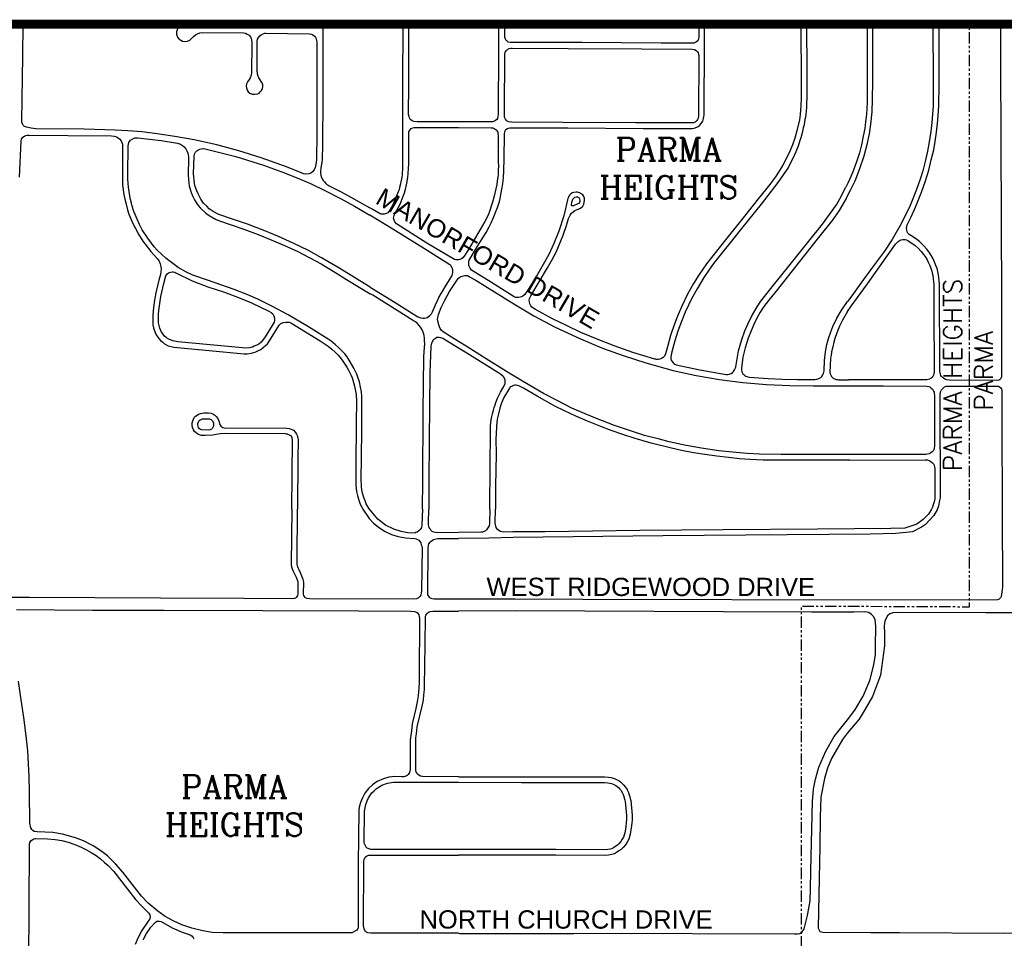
# Model space of a CAD drawing. Header units: feet. Extents: x 2021059 to 2089059, y 513864 to 581864.
# Tile 12 of 16: x 2034640 to 2038956, y 537282 to 541307. Entities that reach past the tile are written whole.
import ezdxf
from ezdxf.enums import TextEntityAlignment as Align

# ---------------------------------------------------------------- set-up
doc = ezdxf.new("R2010")
doc.units = ezdxf.units.FT
doc.header["$LTSCALE"] = 100
doc.header["$MEASUREMENT"] = 0
doc.linetypes.add('PHANTOM', pattern=[2.5, 1.25, -0.25, 0.25, -0.25, 0.25, -0.25])
for name, color, linetype in [('CITY-NAME', 2, 'Continuous'), ('DIM', 3, 'Continuous'), ('DIVISIONS', 2, 'PHANTOM'), ('ROAD', 4, 'Continuous'), ('ROADNAME', 5, 'Continuous')]:
    doc.layers.add(name, color=color, linetype=linetype)
doc.styles.add('COMPLEX', font='COMPLEX', dxfattribs={"height": 40})
doc.styles.add('Romans', font='romans.shx')
doc.styles.get("Standard").update_dxf_attribs({"font": 'arial.ttf'})

msp = doc.modelspace()

# ---------------------------------------------------------------- linework, layer by layer
at = {"layer": 'DIM', "const_width": 40}
msp.add_lwpolyline([(2041774.8, 541286.7), (2041774.8, 531113.9), (2029774.8, 531113.9), (2029774.8, 541286.7)], close=True, dxfattribs=at)
at = {"layer": 'DIVISIONS', "ltscale": 0.4, "flags": 128}
msp.add_lwpolyline([(2029774.8, 533760.1), (2031577.4, 533754.4), (2036563.5, 533738.5), (2038067.2, 533733.8), (2038067.2, 535173), (2038067.2, 538737.6), (2038803.1, 538734.5), (2038803.2, 539161.9), (2038803.9, 541286.7)], dxfattribs=at)
at = {"layer": 'ROAD'}
for p, q in [((2036563.5, 537989.8), (2036839.2, 537989.5)), ((2036839.2, 537989.5), (2037204.5, 537988.7)), ((2037204.5, 537988.7), (2037220.8, 537988)), ((2036212, 537943), (2036227.8, 537952)), ((2036227.8, 537952), (2036252.6, 537961.4)), ((2036252.6, 537961.4), (2036270, 537964.4)), ((2036270, 537964.4), (2036278.6, 537965.7)), ((2036278.6, 537965.7), (2036294.5, 537965.5)), ((2036294.5, 537965.5), (2036563.5, 537965.1)), ((2036563.5, 537965.1), (2036840, 537964.7)), ((2036840, 537964.7), (2037204, 537963.9)), ((2037204, 537963.9), (2037218.3, 537963.3)), ((2037218.3, 537963.3), (2037227.7, 537961.8)), ((2037220.8, 537988), (2037233, 537986.1)), ((2037227.7, 537961.8), (2037234, 537960.1)), ((2037233, 537986.1), (2037241.2, 537983.8)), ((2037234, 537960.1), (2037241.7, 537957.6)), ((2037241.2, 537983.8), (2037250.9, 537980.6)), ((2037241.7, 537957.6), (2037248, 537954.6)), ((2037248, 537954.6), (2037253.5, 537951.3)), ((2037250.9, 537980.6), (2037259.6, 537976.5)), ((2037253.5, 537951.3), (2037259.3, 537946.9)), ((2037259.3, 537946.9), (2037264.5, 537942.6)), ((2037259.6, 537976.5), (2037267.3, 537971.9)), ((2037267.3, 537971.9), (2037274.8, 537966.3)), ((2037274.8, 537966.3), (2037281.7, 537960.5)), ((2037281.7, 537960.5), (2037288.4, 537953.2)), ((2037288.4, 537953.2), (2037294.2, 537945.7)), ((2037294.2, 537945.7), (2037299.1, 537939.5)), ((2036169.2, 537897), (2036175, 537906.3)), ((2036175, 537906.3), (2036184.3, 537918.5)), ((2036184.3, 537918.5), (2036193.8, 537928)), ((2036193.8, 537928), (2036203, 537936.1)), ((2036203, 537936.1), (2036212, 537943)), ((2037264.5, 537942.6), (2037269.4, 537937.2)), ((2037269.4, 537937.2), (2037274.6, 537930.4)), ((2037274.6, 537930.4), (2037278.6, 537925.4)), ((2037278.6, 537925.4), (2037281.2, 537920.9)), ((2037281.2, 537920.9), (2037285.5, 537911.1)), ((2037285.5, 537911.1), (2037288.1, 537903.3)), ((2037288.1, 537903.3), (2037290.3, 537895.1)), ((2037299.1, 537939.5), (2037302.8, 537933.2)), ((2037302.8, 537933.2), (2037303.4, 537932.3)), ((2037303.4, 537932.3), (2037308.7, 537920)), ((2037308.7, 537920), (2037311.9, 537910.4)), ((2037311.9, 537910.4), (2037314.2, 537901.5)), ((2036151.3, 537838.3), (2036156.7, 537867.6)), ((2036156.7, 537867.6), (2036163.2, 537884.2)), ((2036163.2, 537884.2), (2036169.2, 537897)), ((2037290.3, 537895.1), (2037292.4, 537887.2)), ((2037292.4, 537887.2), (2037294.1, 537881)), ((2037294.1, 537881), (2037300.5, 537819.2)), ((2037314.2, 537901.5), (2037316.3, 537893.7)), ((2037316.3, 537893.7), (2037318.6, 537885.5)), ((2037318.6, 537885.5), (2037325.2, 537820.5)), ((2036150.6, 537701.5), (2036151.3, 537838.3)), ((2037300.5, 537819.2), (2037300.5, 537802.2)), ((2037325.2, 537820.5), (2037325.3, 537800.8)), ((2037299, 537788.8), (2037296.7, 537768.8)), ((2037300.5, 537802.2), (2037299, 537788.8)), ((2037323.6, 537785.9), (2037321.2, 537765.1)), ((2037325.3, 537800.8), (2037323.6, 537785.9)), ((2037292.1, 537743.2), (2037286.7, 537725.3)), ((2037296.7, 537768.8), (2037292.1, 537743.2)), ((2037316.3, 537737.4), (2037309.8, 537716.2)), ((2037321.2, 537765.1), (2037316.3, 537737.4)), ((2034681.2, 537412.1), (2034683.2, 537693.4)), ((2034683.2, 537693.4), (2034684.3, 537701.1)), ((2034684.3, 537701.1), (2034688.6, 537708.6)), ((2034688.6, 537708.6), (2034694.2, 537713.6)), ((2034694.2, 537713.6), (2034701.9, 537717.3)), ((2034701.9, 537717.3), (2034707.5, 537719)), ((2034707.5, 537719), (2034710.3, 537719.3)), ((2034710.3, 537719.3), (2034761.6, 537717.6)), ((2034761.6, 537717.6), (2034796.2, 537714.5)), ((2034796.2, 537714.5), (2034824.4, 537709.4)), ((2034824.4, 537709.4), (2034852, 537702.2)), ((2034852, 537702.2), (2034882.3, 537691.9)), ((2034882.3, 537691.9), (2034909.3, 537680.8)), ((2036151.1, 537695), (2036150.6, 537701.5)), ((2036160.7, 537678.7), (2036151.1, 537695)), ((2037261.3, 537690.2), (2037253.4, 537685.1)), ((2037267, 537695.7), (2037261.3, 537690.2)), ((2037275.2, 537705.4), (2037267, 537695.7)), ((2037281.8, 537715.4), (2037275.2, 537705.4)), ((2037286.7, 537725.3), (2037281.8, 537715.4)), ((2037295.1, 537690.5), (2037285.2, 537678.8)), ((2037303.4, 537703.1), (2037295.1, 537690.5)), ((2037309.8, 537716.2), (2037303.4, 537703.1)), ((2034909.3, 537680.8), (2034930.2, 537670.8)), ((2034930.2, 537670.8), (2034953.8, 537657)), ((2034953.8, 537657), (2034974.7, 537643.7)), ((2034974.7, 537643.7), (2034993.9, 537630)), ((2036166.9, 537674.4), (2036160.7, 537678.7)), ((2036160.8, 537641), (2036166.4, 537643.9)), ((2036166.4, 537643.9), (2036170.4, 537645.5)), ((2036179.5, 537671.3), (2036166.9, 537674.4)), ((2036170.4, 537645.5), (2036174.4, 537646.2)), ((2036174.4, 537646.2), (2036178, 537646.5)), ((2036178, 537646.5), (2036196.4, 537646.2)), ((2036502.5, 537670.1), (2036179.5, 537671.3)), ((2036196.4, 537646.2), (2036563.5, 537645.7)), ((2036563.5, 537670.1), (2036502.5, 537670.1)), ((2036850.2, 537670.1), (2036563.5, 537670.1)), ((2036679.4, 537645.5), (2036563.5, 537645.7)), ((2036851.1, 537645.4), (2036679.4, 537645.5)), ((2036990.1, 537670.4), (2036850.2, 537670.1)), ((2036990.1, 537645.6), (2036851.1, 537645.4)), ((2037203.3, 537669.4), (2036990.1, 537670.4)), ((2037203.8, 537644.6), (2036990.1, 537645.6)), ((2037218.3, 537670), (2037203.3, 537669.4)), ((2037221.9, 537645.3), (2037203.8, 537644.6)), ((2037229.3, 537672.7), (2037218.3, 537670)), ((2037236.1, 537648.8), (2037221.9, 537645.3)), ((2037237.7, 537675.4), (2037229.3, 537672.7)), ((2037247.2, 537652.4), (2037236.1, 537648.8)), ((2037243.4, 537678.3), (2037237.7, 537675.4)), ((2037253.4, 537685.1), (2037243.4, 537678.3)), ((2037256, 537656.9), (2037247.2, 537652.4)), ((2037267, 537664.4), (2037256, 537656.9)), ((2037276.8, 537670.7), (2037267, 537664.4)), ((2037285.2, 537678.8), (2037276.8, 537670.7)), ((2034993.9, 537630), (2035012.4, 537614.4)), ((2035012.4, 537614.4), (2035027.6, 537599.9)), ((2035027.6, 537599.9), (2035053.3, 537573.6)), ((2036147.9, 537334.3), (2036149.2, 537618.2)), ((2036149.2, 537618.2), (2036150.2, 537627.2)), ((2036150.2, 537627.2), (2036155.2, 537636.4)), ((2036155.2, 537636.4), (2036160.8, 537641)), ((2035053.3, 537573.6), (2035112.6, 537496.5)), ((2035112.6, 537496.5), (2035149.2, 537450.4)), ((2035149.2, 537450.4), (2035174.3, 537423.6)), ((2034677.9, 536953.5), (2034681.2, 537412.1)), ((2035174.3, 537423.6), (2035199.5, 537398.6)), ((2035199.5, 537398.6), (2035206.8, 537391.4)), ((2035206.8, 537391.4), (2035210.5, 537384.2)), ((2035210.5, 537384.2), (2035211.5, 537376.6)), ((2035206.3, 537360.4), (2035176, 537315.7)), ((2035210.2, 537367.6), (2035206.3, 537360.4)), ((2035211.5, 537376.6), (2035210.2, 537367.6)), ((2035214.6, 537330), (2035233.7, 537350.9)), ((2035233.7, 537350.9), (2035241.2, 537356.2)), ((2035241.2, 537356.2), (2035247.8, 537357)), ((2035247.8, 537357), (2035253.4, 537356.9)), ((2035253.4, 537356.9), (2035259.9, 537355)), ((2035259.9, 537355), (2035308.5, 537327)), ((2035176, 537315.7), (2035158.3, 537282.2)), ((2035181.6, 537274.8), (2035196.4, 537302.4)), ((2035196.4, 537302.4), (2035214.6, 537330)), ((2035308.5, 537327), (2035352.4, 537307.9)), ((2035352.4, 537307.9), (2035378.1, 537299.9)), ((2035378.1, 537299.9), (2035390.1, 537294.8)), ((2036148.5, 537330.3), (2036147.9, 537334.3)), ((2036149.6, 537323.7), (2036148.5, 537330.3)), ((2036152.2, 537318.3), (2036149.6, 537323.7)), ((2036155.6, 537312.9), (2036152.2, 537318.3)), ((2036160.2, 537309.1), (2036155.6, 537312.9)), ((2036166.4, 537306.1), (2036160.2, 537309.1)), ((2036178.8, 537304.5), (2036166.4, 537306.1)), ((2036563.5, 537303.4), (2036178.8, 537304.5)), ((2035158.3, 537282.2), (2035146.2, 537254.4)), ((2035390.1, 537294.8), (2035395.7, 537290.4)), ((2035395.7, 537290.4), (2035400, 537284.7)), ((2035400, 537284.7), (2035403, 537279))]:
    msp.add_line(p, q, dxfattribs=at)
at = {"layer": 'ROAD', "flags": 128}
for points in [[(2035937.2, 541286.7), (2035931.6, 541280.4), (2035926.5, 541276.5), (2035919, 541273.6), (2035910.2, 541271.2), (2035907, 541271), (2035635.8, 541272.7), (2035410, 541274.8), (2035396.2, 541275.7), (2035386.9, 541278.5), (2035376.4, 541282.8), (2035367.9, 541284.9), (2035357.8, 541284.7), (2035349.9, 541282), (2035340.5, 541275.6), (2035332.3, 541266.4), (2035326.8, 541253.2), (2035327.6, 541243.1), (2035331.3, 541230), (2035337.8, 541223.5), (2035346.8, 541216.8), (2035353.3, 541213.1), (2035362.5, 541211.1), (2035375.2, 541212.6), (2035385.8, 541217.6), (2035392.2, 541222.8), (2035396.5, 541227.2), (2035402.3, 541233.3), (2035411.1, 541240.6), (2035419.3, 541245.2), (2035429.1, 541249), (2035440.1, 541250), (2035621.2, 541248.8), (2035629.9, 541247.5), (2035637.6, 541243.8), (2035645.3, 541238.3), (2035651.3, 541231.5), (2035654.9, 541224.6), (2035656.7, 541217.4), (2035657.6, 541208.2), (2035657.7, 541202.1), (2035656.7, 541073.8), (2035655.2, 541063.9), (2035650.6, 541052.1), (2035646.2, 541044.8), (2035639.1, 541034.7), (2035633.6, 541026.2), (2035632.8, 541016), (2035633.6, 541007.6), (2035637, 540997.3), (2035641.5, 540991.2), (2035649.2, 540984.2), (2035658.5, 540980.6), (2035669.5, 540979.8), (2035683.3, 540981.5), (2035689.2, 540984.6), (2035694.9, 540989.9), (2035699.6, 540996.1), (2035703.7, 541003.9), (2035705.7, 541014.1), (2035705.5, 541021.4), (2035702.9, 541029.5), (2035698.9, 541035.7), (2035693.8, 541042.9), (2035688.9, 541052.4), (2035685.6, 541058.6), (2035683, 541068.1), (2035681.9, 541075.4), (2035681.3, 541080.3), (2035680.6, 541210.9), (2035683.1, 541221.4), (2035686.3, 541228.8), (2035692.2, 541236), (2035700.3, 541241.9), (2035707.1, 541245.4), (2035714.3, 541247), (2035719.6, 541247.3), (2035909.6, 541245.1), (2035919.8, 541243.5), (2035925.4, 541240.8), (2035932.3, 541234.6), (2035936.5, 541229.4), (2035939.6, 541222.2), (2035941.8, 541215.5), (2035943.2, 541209.4), (2035943.3, 541182.8), (2035942.8, 540796.6), (2035942.1, 540764.1), (2035941.5, 540734.9), (2035941.8, 540711.1), (2035941.3, 540693.2), (2035938.7, 540672), (2035934.9, 540658.7), (2035930.3, 540648.7), (2035923.8, 540639.6), (2035916.1, 540633.6), (2035908.5, 540630.8), (2035894.9, 540629.7), (2035892.2, 540629.9), (2035884.8, 540631.6), (2035878.2, 540633.9), (2035809, 540662.7), (2035698.9, 540701.8), (2035600.7, 540732.2), (2035503.6, 540758), (2035404.7, 540780.4), (2035320.5, 540795.2), (2035242.4, 540807), (2035175.6, 540814.7), (2035113.6, 540819.9), (2035058.3, 540823.2), (2034922.2, 540826.3), (2034710.3, 540828.6), (2034690, 540830.7), (2034670.4, 540835.3), (2034660.8, 540839), (2034655.4, 540844.4), (2034652.6, 540850.1), (2034649.8, 540857.1), (2034648.7, 540863.9), (2034654.1, 541146.4), (2034654.8, 541286.7)], [(2035968.6, 541286.7), (2035968.5, 541274.7), (2035968.3, 540980.9), (2035967, 540742.6), (2035966.7, 540710.2), (2035966, 540696), (2035964.5, 540681.6), (2035962.1, 540666.9), (2035959.9, 540656.2), (2035958.5, 540644.7), (2035958.5, 540634.1), (2035960.1, 540624.9), (2035963.4, 540615.3), (2035965.8, 540609.6), (2035970.2, 540602.5), (2035975.7, 540595.6), (2035981.9, 540588.9), (2035986.9, 540584.7), (2035992.4, 540581), (2035996.4, 540579), (2036048.9, 540552.4), (2036104.4, 540522.4), (2036174.4, 540482.6)], [(2036319, 541286.7), (2036318.6, 541024.8), (2036318, 540751.7), (2036318.1, 540655.5), (2036316.4, 540629.4), (2036314.6, 540615.1), (2036310.9, 540596.2), (2036309.5, 540587.2), (2036305.6, 540571.1), (2036302.8, 540560.8), (2036299.8, 540552), (2036276.4, 540495.9), (2036259.9, 540467.3), (2036254.3, 540461.1), (2036248.3, 540457.7), (2036242.5, 540455.4), (2036237.2, 540454.7), (2036233, 540454.2), (2036229.1, 540454), (2036224.9, 540454.3), (2036220.6, 540455.7), (2036185.1, 540476), (2036174.4, 540482.6)], [(2036563.5, 540858.8), (2036381.9, 540859.3), (2036367.1, 540860.1), (2036360.6, 540863.1), (2036355, 540867.4), (2036350.9, 540872.3), (2036348.7, 540877.2), (2036346.8, 540882.5), (2036345.7, 540887.2), (2036344.9, 540891.1), (2036345.7, 541023.7), (2036345.9, 541286.7)], [(2036738.6, 541286.7), (2036738.3, 541182.5), (2036737.8, 540890.8), (2036736.7, 540881.8), (2036734.3, 540874), (2036731.6, 540869.9), (2036726.3, 540864.7), (2036721.9, 540862.1), (2036717, 540860), (2036712.5, 540859), (2036709.7, 540858.6), (2036563.7, 540858.8), (2036563.5, 540858.8)], [(2038065.1, 541286.7), (2038065, 541274.1), (2038066.3, 541038.7), (2038065.9, 540964), (2038064.6, 540929.5), (2038061.4, 540891.4), (2038058, 540867.6), (2038048.7, 540825.8), (2038037.9, 540787.3), (2038028.4, 540758.5), (2038017.1, 540733.4), (2038000.3, 540697.4), (2037985, 540669.5), (2037956.5, 540622.8), (2037927.8, 540584.4), (2037876.8, 540521.5), (2037811.7, 540439.1), (2037739.8, 540349.2), (2037650.5, 540236.8), (2037618.9, 540190.9), (2037593.7, 540150.1), (2037568.1, 540103.5), (2037543.1, 540052), (2037524.2, 540008), (2037508.2, 539965.5), (2037493.5, 539923.2), (2037479.9, 539872.6), (2037471.5, 539842.1), (2037466.2, 539832.9), (2037460.9, 539826.9), (2037453.3, 539822.3), (2037445.9, 539819.3), (2037439.1, 539818.1), (2037433, 539818), (2037428, 539818.5), (2037424.4, 539819.5), (2037327.2, 539848.9), (2037246.6, 539877.1), (2037179.1, 539903.2), (2037099.6, 539936.4), (2037036.5, 539966.4), (2036975, 539996.6), (2036901.7, 540036.9), (2036885.8, 540046.6), (2036880.1, 540053.4), (2036876.5, 540061.3), (2036874.5, 540070.7), (2036874.1, 540078.6), (2036875, 540085.3), (2036877.2, 540091), (2036880.5, 540097.4), (2036917.7, 540158.2), (2036953.8, 540218.7), (2036971.2, 540250.4), (2036991.7, 540288.3), (2037009.7, 540330.8), (2037022.5, 540362.5), (2037037.4, 540404.9), (2037046.1, 540436.2), (2037053.2, 540450.9), (2037059.5, 540459), (2037067.3, 540466.5), (2037073.3, 540470.4), (2037098.7, 540480.9), (2037108.1, 540489.5), (2037112.8, 540498.3), (2037115.2, 540506.2), (2037116.3, 540515.7), (2037115.3, 540524.9), (2037112.8, 540531.3), (2037108.7, 540538.8), (2037104, 540542.6), (2037098.5, 540545.7), (2037093.7, 540548), (2037084.9, 540551.2), (2037079, 540551.7), (2037069.6, 540549.9), (2037062.7, 540547.6), (2037055.9, 540543.2), (2037051.1, 540538.7), (2037047.3, 540533.4), (2037045.2, 540528.5), (2037043.5, 540523.2), (2037041.8, 540516.9), (2037025.6, 540447.8), (2037003.6, 540380.8), (2036981.1, 540325.6), (2036959.2, 540278.2), (2036935.5, 540234.2), (2036905.4, 540183.2), (2036869.2, 540124.4), (2036854.7, 540102.4), (2036846, 540095.3), (2036840.2, 540092.6), (2036834.5, 540090.6), (2036826.7, 540089.2), (2036820.5, 540089.2), (2036815.3, 540089.8), (2036811.3, 540090.9), (2036807.6, 540092.4), (2036707.6, 540155.3), (2036620.9, 540209.9), (2036615.1, 540217.3), (2036611.3, 540224.5), (2036609.5, 540230.3), (2036608.6, 540238.5), (2036608.3, 540244), (2036609.1, 540249.1), (2036610.1, 540252.8), (2036647, 540313.7), (2036684.2, 540374.3), (2036697.7, 540398.5), (2036706.3, 540417.1), (2036716.8, 540439.3), (2036723.3, 540454.5), (2036727.4, 540465.9), (2036734.7, 540483.6), (2036740.6, 540501.8), (2036742.9, 540510), (2036746.1, 540522.7), (2036751.1, 540548.6), (2036753.6, 540564.3), (2036757.7, 540587.1), (2036759.7, 540602.5), (2036760.9, 540614), (2036762.4, 540645), (2036764.3, 540697.9), (2036764.6, 540804.6), (2036767.1, 540817.3), (2036771.2, 540824.9), (2036777.9, 540829.4), (2036783.4, 540831.6), (2036789, 540832.7), (2037043.4, 540832.2), (2037373.8, 540830.3), (2037588.2, 540829.5), (2037597.4, 540830.9), (2037607.9, 540835.4), (2037614.7, 540839.3), (2037621.1, 540844.4), (2037626.3, 540850.5), (2037632.1, 540857.9), (2037634.5, 540862.8), (2037637.9, 540874.4), (2037639.3, 540880.7), (2037640.8, 540890), (2037641, 540898.4), (2037640.7, 540942.3), (2037641.7, 541163.3), (2037642.2, 541286.7)], [(2037617.6, 541286.7), (2037617.3, 541232.3), (2037616, 541223), (2037612.4, 541214.7), (2037607.3, 541209), (2037601.7, 541206.1), (2037596.9, 541204.5), (2037591.7, 541203.9), (2037452.1, 541204.3), (2037104.2, 541206.3), (2036790.6, 541206.5), (2036781.6, 541208.6), (2036776.5, 541212.2), (2036772.7, 541215.9), (2036769.9, 541221), (2036768.1, 541225.2), (2036766.4, 541229.8), (2036766.3, 541235.7), (2036766.2, 541260.3), (2036766.2, 541286.7)], [(2038089.5, 541286.7), (2038090.4, 541077.8), (2038090.6, 540966.6), (2038089.7, 540939.3), (2038089.3, 540922.6), (2038088, 540907.5), (2038085.6, 540889.6), (2038084.1, 540879.2), (2038082.4, 540868.8), (2038080.9, 540858.9), (2038078.4, 540846.2), (2038075.3, 540832.7), (2038071.7, 540818), (2038068.2, 540804.7), (2038064.1, 540789.4), (2038059.9, 540777.8), (2038052.2, 540752.7), (2038048.4, 540742.4), (2038042.4, 540727.2), (2038035.5, 540712.1), (2038010, 540661), (2037964.1, 540593.1), (2037890.2, 540497.7), (2037804.3, 540391.5), (2037765.1, 540341.6), (2037716.1, 540282.7), (2037681.8, 540238.6), (2037661.4, 540209.9), (2037639.5, 540177.7), (2037609.2, 540127.9), (2037585.5, 540084), (2037572.1, 540056.3), (2037557, 540024.8), (2037540.6, 539984.2), (2037525.5, 539942.4), (2037512, 539900.2), (2037499.5, 539851.3), (2037494.8, 539829.7), (2037494.3, 539822.6), (2037495.9, 539815.5), (2037499.7, 539809.6), (2037504.1, 539803.4), (2037507, 539800.3), (2037511.9, 539797), (2037514.8, 539795.2), (2037517.3, 539794.7), (2037621.5, 539772.6), (2037736.5, 539752.5), (2037742.9, 539752.5), (2037750.9, 539754), (2037759.4, 539757), (2037765.2, 539761), (2037769.8, 539765.7), (2037773.8, 539771.8), (2037777.2, 539777.8), (2037778.5, 539781.8), (2037779.4, 539786.3), (2037791.5, 539856.3), (2037805, 539905.1), (2037819.1, 539943.6), (2037833.3, 539976), (2037848.3, 540006.4), (2037872.3, 540048.2), (2037889.7, 540073.4), (2037933, 540129), (2038017.5, 540233.8), (2038100.1, 540336), (2038158.6, 540410.8), (2038190.6, 540453), (2038220.5, 540495.8), (2038235.3, 540521.5), (2038262.1, 540573)], [(2038355.5, 541286.7), (2038355.7, 541119.6), (2038355.1, 540945.9), (2038354, 540916), (2038351.8, 540893.3), (2038348.3, 540858.7), (2038344.3, 540830), (2038338.1, 540795.7), (2038329.9, 540758.1), (2038320.8, 540723.7), (2038308, 540683.7), (2038290.6, 540636), (2038270.4, 540589.9), (2038262.1, 540573)], [(2038262.8, 540522.9), (2038282.7, 540559.8), (2038301.9, 540600.7), (2038323, 540654.8), (2038342.3, 540710.2), (2038354.9, 540759.9), (2038364.9, 540806.7), (2038371.9, 540849.6), (2038377.7, 540902.9), (2038378.7, 540957.4), (2038379.6, 541036.9), (2038379.8, 541252.5), (2038379.8, 541286.7)], [(2038643.7, 541286.7), (2038644.6, 541038), (2038643.9, 540929.2), (2038642.2, 540892.2), (2038639, 540856.6), (2038634.9, 540816.6), (2038627.3, 540771.4), (2038619.7, 540731.1), (2038609.3, 540685.3), (2038598.7, 540645), (2038587.1, 540607.4), (2038571.8, 540563), (2038543, 540492.4), (2038505.5, 540415.6), (2038464.8, 540343.7), (2038430.8, 540292.6), (2038379, 540221.7), (2038327.9, 540152.8), (2038287.4, 540097.4), (2038268.9, 540072.5)], [(2038939, 541286.7), (2038939.7, 541126.3), (2038941.2, 540769.1), (2038943, 540431.3), (2038944, 540073.2), (2038944.7, 539795.7), (2038944.5, 539748.7), (2038943.9, 539741.4), (2038941.5, 539734.9), (2038937.4, 539729.8), (2038934.8, 539727.9), (2038930.9, 539726.6), (2038924.2, 539725.7), (2038716.3, 539727.3), (2038704.6, 539728.2), (2038695.3, 539731.4), (2038689.5, 539735.5), (2038685.1, 539739.2), (2038681.6, 539743.5), (2038678.8, 539748.3), (2038676.3, 539753.7), (2038674.7, 539758), (2038674.2, 539767), (2038673.6, 539899.7), (2038672.7, 540016.8), (2038672.6, 540094.3), (2038671.7, 540149), (2038669.8, 540175.9), (2038667.4, 540189.3), (2038664.8, 540203.1), (2038661.6, 540216.2), (2038656.8, 540229.1), (2038651.8, 540241.9), (2038643.5, 540261.4), (2038634.2, 540277), (2038626.8, 540287.7), (2038621.1, 540295.5), (2038616.2, 540301), (2038603.7, 540315.3), (2038583.9, 540334.5), (2038566.7, 540347.9), (2038546.9, 540360.6), (2038539.6, 540365.8), (2038534.1, 540371.7), (2038530.9, 540377.5), (2038528.9, 540385.3), (2038527.8, 540393.2), (2038528.4, 540400.8), (2038530.6, 540408.2), (2038533, 540414), (2038548, 540443.6), (2038566.7, 540485), (2038582, 540522.1), (2038593.4, 540551.4), (2038611.1, 540601.3), (2038624.9, 540647.4), (2038636.1, 540692.5), (2038647, 540736.8), (2038653.5, 540773.7), (2038659.3, 540813.9), (2038664.7, 540866.4), (2038669.7, 540928.8), (2038670.4, 541022.4), (2038670.2, 541286.7)], [(2034639.6, 540616.3), (2034646.1, 540775.1), (2034648.5, 540783.4), (2034653.1, 540791.4), (2034660.8, 540796.7), (2034667.3, 540799.5), (2034673, 540800.1), (2034681.2, 540800.8), (2034851.7, 540799.9), (2035041.9, 540797.2), (2035054.3, 540795.7), (2035063.8, 540793.3), (2035071.5, 540789.4), (2035078.5, 540783.3), (2035084.9, 540775.6), (2035088.1, 540769.3), (2035090.4, 540761.6), (2035091.2, 540755.5), (2035091.2, 540751.9), (2035090.1, 540615.8), (2035091.4, 540581.6), (2035093.3, 540562.3), (2035095.2, 540549.1), (2035098.3, 540532.9), (2035102.5, 540514.8), (2035106.1, 540498.2), (2035112.6, 540473.6), (2035118.5, 540455.1), (2035122.3, 540444.4), (2035131.3, 540423.9), (2035143.1, 540399.7), (2035147.1, 540391.1), (2035160.7, 540366.6), (2035179.6, 540336.7), (2035189.5, 540322.7), (2035215.6, 540290.8), (2035229.1, 540275.6), (2035243, 540259.9), (2035251, 540247.9), (2035255.7, 540236.3), (2035258.4, 540225), (2035259.9, 540212.1), (2035259.4, 540203), (2035256.6, 540190.1), (2035253.8, 540179.5), (2035250.7, 540171.2), (2035236.4, 540110.2), (2035231, 540078), (2035227, 540044.9), (2035223.8, 540012.2), (2035223, 539988.4), (2035223.7, 539969.7), (2035226.1, 539955.9), (2035235.2, 539932.4), (2035241.3, 539922), (2035249.4, 539910.1), (2035257.2, 539901.1), (2035266.8, 539893), (2035275, 539886.1), (2035291, 539877.2), (2035316.2, 539871.4), (2035532.1, 539851), (2035623.6, 539842.8), (2035637.8, 539843), (2035656.4, 539845.6), (2035674.7, 539851.8), (2035687, 539856.9), (2035696.9, 539862.3), (2035707.5, 539869.8), (2035718.1, 539878.7), (2035725.9, 539886.4), (2035735.3, 539899.3), (2035777.9, 539967.5), (2035785.3, 539975), (2035795.1, 539979.6), (2035806.9, 539981.9), (2035814.8, 539982), (2035821.6, 539980.9), (2035828.6, 539978.7), (2035957.6, 539899.5), (2035992.9, 539876.4), (2036008.8, 539862.9), (2036023, 539849.6), (2036035.8, 539837), (2036043.7, 539828.2), (2036053.7, 539815.3), (2036063, 539801), (2036074, 539784.7), (2036081.7, 539770.3), (2036088.1, 539756.9), (2036092.5, 539747.9), (2036097.2, 539737), (2036103.9, 539717.6), (2036108.4, 539700.4), (2036112.5, 539678.6), (2036115, 539664), (2036116.4, 539633.1), (2036114.8, 539543), (2036113.6, 539348.9), (2036113.3, 539267.3), (2036116.8, 539239.1), (2036120.9, 539222.2), (2036126.2, 539202), (2036132.9, 539184.1), (2036139.3, 539170.3), (2036144.2, 539161.9)], [(2036563.5, 540254.8), (2036562.7, 540254.6), (2036556.7, 540254.1), (2036551.5, 540254.1), (2036546, 540255.6), (2036425.4, 540327.9), (2036291.2, 540412), (2036284.7, 540420.3), (2036281.4, 540427.7), (2036279.1, 540437), (2036279.7, 540443.5), (2036281, 540448.6), (2036282.6, 540452.8), (2036285.7, 540458.7), (2036307.3, 540497.8), (2036317.4, 540521.4), (2036326.5, 540547.7), (2036331.3, 540563.7), (2036334.5, 540576.5), (2036337.3, 540590.2), (2036340, 540606.8), (2036341.8, 540616.7), (2036343.5, 540631.2), (2036345, 540657), (2036345.6, 540673.8), (2036345.7, 540737.1), (2036345.6, 540805.6), (2036346.6, 540815.8), (2036351.2, 540824.7), (2036356.3, 540830.1), (2036362.9, 540833.3), (2036368.7, 540834.2), (2036561.1, 540834.5), (2036563.5, 540834.4)], [(2036563.5, 540834.4), (2036706.7, 540833.4), (2036714.6, 540832.8), (2036719.8, 540830.6), (2036725.1, 540827.3), (2036729, 540823.8), (2036733, 540818.4), (2036735.4, 540814.5), (2036737.5, 540792.4)], [(2036173.5, 539161.9), (2036172.3, 539163.5), (2036159.3, 539186), (2036154.2, 539198.6), (2036148.5, 539212.8), (2036143.1, 539232.1), (2036140, 539247.3), (2036138.7, 539259.3), (2036137.8, 539272.6), (2036137.3, 539284.1), (2036139.3, 539504.1), (2036140.5, 539620.7), (2036139.7, 539656.1), (2036137.8, 539676.3), (2036134.2, 539696.7), (2036129.1, 539720.4), (2036122.5, 539740.3), (2036117.7, 539752.8), (2036104.9, 539779.6), (2036089.4, 539807.3), (2036075.2, 539829.3), (2036065, 539842.3), (2036056.4, 539851.4), (2036050.6, 539857.5), (2036037.6, 539869.7), (2036024.6, 539882.4), (2036013.9, 539891.4), (2036003.7, 539899.2), (2035906, 539961.3), (2035817.5, 540014.1), (2035745.8, 540051.8), (2035684, 540081.4), (2035639.6, 540101.3), (2035580.1, 540124.1), (2035462.6, 540165.1), (2035399.5, 540188), (2035371.3, 540200.6), (2035335.3, 540221.6), (2035311.2, 540238.6), (2035294.5, 540250.9), (2035280.7, 540261.4), (2035261.6, 540279.3), (2035244.7, 540295.9), (2035230.1, 540312), (2035217.5, 540328), (2035201.8, 540349.2), (2035177.3, 540385.6), (2035165.9, 540408.8), (2035154.6, 540433.1), (2035146.5, 540453.4), (2035141, 540466.6), (2035133.3, 540490), (2035129.7, 540503.5), (2035126.1, 540519.3), (2035122.7, 540534.3), (2035120.1, 540553.5), (2035117.5, 540573.1), (2035115.6, 540589.4), (2035114.7, 540609.5), (2035114.2, 540628), (2035116.1, 540753.7), (2035118.8, 540768), (2035125.5, 540778.3), (2035136.1, 540785.2), (2035145.2, 540788.5), (2035153.1, 540789.3), (2035158.2, 540789.2), (2035260.1, 540777.2), (2035331.9, 540765.7), (2035344.6, 540761.5), (2035354.1, 540755.5), (2035361, 540748.9), (2035368.6, 540740.9), (2035373.3, 540732.7), (2035376.5, 540722.5), (2035378.2, 540714.8), (2035379.5, 540705.4), (2035379.4, 540698.2), (2035378.8, 540625.5), (2035379.9, 540608.3), (2035381.2, 540590.7), (2035383, 540579.2), (2035385.9, 540568.3), (2035392.1, 540549.4), (2035398.6, 540531.6), (2035405.9, 540518.1), (2035415.9, 540501.8), (2035423, 540492), (2035432.6, 540480.2), (2035455.7, 540459.4), (2035470.5, 540448.3), (2035498.9, 540432.2), (2035515.5, 540425.3), (2035563.3, 540409.2), (2035623, 540389.2), (2035685.6, 540366.1), (2035743, 540342.7), (2035801.5, 540317.1), (2035860, 540290.6), (2035961.4, 540236.6), (2036021.7, 540200.3), (2036073.3, 540168.3), (2036176.1, 540106.2)], [(2036737.5, 540792.4), (2036737.8, 540682.8), (2036738.3, 540666), (2036738, 540646.8), (2036737.4, 540628.5), (2036735.8, 540617.3), (2036733.4, 540600.4), (2036731, 540584.2), (2036727.4, 540565.3), (2036723.5, 540547.3), (2036720.1, 540534.1), (2036712.8, 540506.8), (2036707.3, 540489.5), (2036701, 540471), (2036693.2, 540450.5), (2036679.7, 540422.2), (2036607, 540300.1), (2036588.4, 540270.9), (2036583.2, 540263.6), (2036576.7, 540258.9), (2036569.7, 540256), (2036563.5, 540254.8)], [(2036176, 540134.8), (2036035.6, 540221.6), (2035963.1, 540263.3), (2035906.1, 540294.9), (2035839.2, 540327.6), (2035774.1, 540356.4), (2035714.3, 540381.7), (2035638.2, 540410.3), (2035568.9, 540434.3), (2035513.4, 540453), (2035488.2, 540466.4), (2035471.3, 540478.4), (2035460.6, 540490.1), (2035446, 540502.9), (2035434.4, 540520), (2035421.8, 540544), (2035415.9, 540557.3), (2035409.3, 540576.4), (2035406.6, 540589.2), (2035404.7, 540604.4), (2035403.4, 540616.8), (2035402.4, 540633.3), (2035404.3, 540707.1), (2035406.5, 540716.9), (2035410.7, 540725.7), (2035416.6, 540732.2), (2035421.2, 540735.7), (2035429, 540739.7), (2035435.2, 540741.4), (2035442.5, 540742.4), (2035446, 540742.2), (2035453.4, 540741.2), (2035587.7, 540707.6), (2035708.7, 540669.5), (2035788.5, 540640.6), (2035852.2, 540614.9), (2035914.4, 540588.3), (2035977.8, 540559), (2036048.6, 540521.7), (2036108, 540489.8), (2036174.5, 540450.1)], [(2038262.8, 540522.9), (2038231.9, 540470.4), (2038202.2, 540427.5), (2038141.6, 540352), (2038052.5, 540240.4), (2037961.7, 540124.4), (2037922.2, 540076.5), (2037902.8, 540049.6), (2037886.6, 540024.6), (2037871.7, 539998.3), (2037858.1, 539971.1), (2037846, 539942.9), (2037832.9, 539911.1), (2037820.7, 539869.6), (2037810, 539827.9), (2037803.6, 539779.9), (2037803.8, 539771.5), (2037805.1, 539765.9), (2037807.5, 539760.4), (2037810.8, 539755.2), (2037814.8, 539751.5), (2037819.5, 539747.9), (2037823.9, 539745.1), (2037828.1, 539743.3), (2037832.2, 539742.3), (2037839, 539740.9), (2037920.5, 539734.4), (2037983.5, 539732.1), (2038048.5, 539730.2), (2038125.1, 539729.9), (2038134.9, 539730.9), (2038143.3, 539733.9), (2038152.1, 539739), (2038157.1, 539743.8), (2038160.9, 539750), (2038164.3, 539756.3), (2038165.6, 539761.6), (2038166.2, 539767.8), (2038168.6, 539813.7), (2038172.2, 539851.6), (2038178.7, 539882.8), (2038186.1, 539910.5), (2038195.2, 539938.6), (2038204.2, 539962.7), (2038221.9, 539999.3), (2038240.6, 540030.4), (2038268.9, 540072.5)], [(2036176, 540134.8), (2036285.8, 540067.6), (2036385.7, 540005.4), (2036398.6, 539999.8), (2036407.6, 539998.7), (2036415.2, 539999.2), (2036421, 540000.5), (2036425.8, 540002.5), (2036432.6, 540006.5), (2036437.6, 540010), (2036441.3, 540013.6), (2036445, 540018.2), (2036447.2, 540021.4), (2036449.9, 540026.5), (2036462.6, 540056.7), (2036472.7, 540078.6), (2036478.1, 540089), (2036488.2, 540107.6), (2036494.7, 540119.1), (2036505.4, 540135.9), (2036524, 540166.6), (2036535.4, 540185.4), (2036537.8, 540191), (2036539.5, 540200.8), (2036539.2, 540208.8), (2036537.6, 540216.7), (2036534.7, 540222.5), (2036532.1, 540226.5), (2036529.4, 540229.8), (2036525.7, 540233.1), (2036426.6, 540295.5), (2036275.8, 540388.3), (2036174.5, 540450.1)], [(2038269.5, 540028.5), (2038284.7, 540052.1), (2038356.5, 540149.5), (2038479.8, 540322.5), (2038491.4, 540334.9), (2038499.4, 540340.3), (2038504.8, 540342.4), (2038511.5, 540343.6), (2038517.5, 540344), (2038522.4, 540343.3), (2038527, 540341.8), (2038533, 540339.4), (2038565.6, 540316.6), (2038578.2, 540305.4), (2038591.5, 540291), (2038602.2, 540278.3), (2038609.3, 540268.6), (2038617.5, 540255), (2038623.2, 540244.6), (2038629.7, 540230.1), (2038634.8, 540217.4), (2038638.3, 540204.9), (2038640.8, 540195.7), (2038642.5, 540186.8), (2038645.1, 540169.7), (2038646.8, 540148.2), (2038647.6, 540030.2), (2038649.1, 539764.5), (2038647.1, 539751.6), (2038642.1, 539740.8), (2038634.9, 539734.5), (2038628, 539731.6), (2038622.7, 539730.1), (2038617.4, 539729.3), (2038514.6, 539728.8), (2038273.5, 539728.5)], [(2036563.5, 539896.7), (2036532.5, 539915.8), (2036496.1, 539938.5), (2036488.7, 539945.5), (2036483.6, 539953.6), (2036480, 539960.2), (2036476.7, 539969.6), (2036473.9, 539979.2), (2036472.7, 539987.7), (2036471.8, 539994.5), (2036472.7, 540000.8), (2036474, 540009.5), (2036476.3, 540015.1), (2036488, 540045.2), (2036503.1, 540077.4), (2036524.8, 540115.6), (2036561.6, 540172.8), (2036563.5, 540174.3)], [(2036563.5, 540174.3), (2036569, 540178.6), (2036573.9, 540181.1), (2036579.4, 540183.1), (2036585.7, 540184.7), (2036591.4, 540185.3), (2036601.7, 540185.2), (2036605.8, 540184), (2036612.3, 540180.3)], [(2036612.3, 540180.3), (2036636.7, 540166.3)], [(2036636.7, 540166.3), (2036806.3, 540061.7), (2036894, 540009.3), (2036987.2, 539960.1), (2037099, 539907.6), (2037195.3, 539868.1), (2037286.2, 539834.9), (2037384.9, 539802.5), (2037505.4, 539770.2), (2037606.2, 539747.6), (2037707.9, 539730.2), (2037810.7, 539717.1), (2037913.6, 539707.6), (2038015.6, 539703.9), (2038119.1, 539702.6), (2038227.2, 539702.5), (2038273.9, 539702.7)], [(2036405.1, 539161.9), (2036407, 539287.5), (2036409.1, 539588.1), (2036412.2, 539829.6), (2036412.4, 539851.2), (2036415.7, 539888.5), (2036415.3, 539898.3), (2036414.6, 539910.7), (2036413.1, 539922.3), (2036410.2, 539932.7), (2036407.3, 539941.5), (2036403.9, 539947.9), (2036399.4, 539955.6), (2036392.2, 539965.9), (2036382, 539976.3), (2036375.4, 539982.8), (2036362.4, 539990), (2036187.4, 540099.3), (2036176.1, 540106.2)], [(2038269.5, 540028.5), (2038246.6, 539990.3), (2038233.5, 539964.1), (2038222.3, 539934.5), (2038213.9, 539910.5), (2038208.4, 539893.5), (2038203.9, 539873.8), (2038199, 539850.9), (2038196.8, 539835.8), (2038194.9, 539824.1), (2038192.4, 539791.3), (2038191.8, 539762.1), (2038193, 539754.6), (2038195.3, 539749), (2038199.1, 539743.3), (2038203.3, 539738.6), (2038207.7, 539734.8), (2038212.7, 539732.7), (2038219.6, 539730.3), (2038225.1, 539729.7), (2038229.4, 539728.8), (2038273.5, 539728.5)], [(2036563.5, 539867.5), (2036494.6, 539909.8), (2036486.2, 539912.9), (2036479.5, 539914), (2036473.3, 539914.3), (2036468.5, 539913.5), (2036462.5, 539910.5), (2036457.7, 539907.2), (2036453.2, 539903.4), (2036450.6, 539899.5), (2036448, 539894.5), (2036445.4, 539888.8), (2036443.5, 539881.8), (2036442.6, 539875.5), (2036438.2, 539760.1), (2036435, 539464.1), (2036433.7, 539279.8), (2036432.9, 539161.9)], [(2038277.9, 539401.6), (2038097.4, 539402), (2037977.6, 539401.6), (2037883, 539402.8), (2037829.2, 539405.9), (2037765.2, 539411.8), (2037704.7, 539417.5), (2037638.1, 539427.4), (2037561.3, 539441.5), (2037486.9, 539457.3), (2037445, 539468.5), (2037379.3, 539485.4), (2037317.6, 539504.7), (2037247.4, 539528.9), (2037169.3, 539558.7), (2037118.8, 539579), (2037061, 539604.6), (2036996.5, 539637.4), (2036936.5, 539668.8), (2036844.9, 539723.2), (2036785.8, 539758.4), (2036673.8, 539827.8), (2036597.3, 539875.9), (2036563.5, 539896.7)], [(2036700.5, 539161.9), (2036702.1, 539355.2), (2036704.1, 539497.7), (2036704.6, 539525.2), (2036705.8, 539541.3), (2036708.7, 539562), (2036712.7, 539579.1), (2036716.8, 539595.5), (2036720.2, 539606.8), (2036724.1, 539618.8), (2036727.9, 539629.8), (2036734.9, 539647.8), (2036747.2, 539673.9), (2036763.3, 539702.8), (2036767.5, 539712.1), (2036768.4, 539720.2), (2036768.2, 539727.3), (2036765.6, 539735.3), (2036762.9, 539740.4), (2036759.8, 539743.6), (2036748.3, 539753.4), (2036599.5, 539845.4), (2036563.5, 539867.5)], [(2038278.3, 539377.2), (2038120.2, 539376), (2037979.4, 539376.6), (2037898.5, 539376.9), (2037840.3, 539380.1), (2037795.3, 539383.2), (2037746.8, 539388.2), (2037695.4, 539394.2), (2037643.6, 539401), (2037593.6, 539409), (2037541, 539419.5), (2037497.1, 539429), (2037408.4, 539450.5), (2037338, 539471.6), (2037284.1, 539489), (2037233, 539506.7), (2037186.9, 539524), (2037129.6, 539547.4), (2037077.5, 539568.9), (2037028.6, 539592.3), (2036986.3, 539613.3), (2036908.3, 539656.7), (2036847.9, 539691.5), (2036828.6, 539702.6), (2036822.2, 539704.4), (2036816.5, 539704.9), (2036810.1, 539704.7), (2036804.1, 539703.1), (2036798.4, 539701), (2036793.2, 539698.2), (2036789.2, 539695.1), (2036786.6, 539692.1), (2036762.3, 539651.6), (2036750.4, 539624), (2036744.6, 539604.3), (2036739, 539580), (2036736, 539567.7), (2036733.7, 539556), (2036731.6, 539540.9), (2036730.5, 539527.5), (2036729.8, 539519.9), (2036727.6, 539468.4), (2036728.1, 539405), (2036725.4, 539263.1), (2036725.4, 539161.9)], [(2038273.9, 539702.7), (2038426.3, 539701.8), (2038617.3, 539701), (2038624.9, 539699.3), (2038631.5, 539696.2), (2038636.4, 539692.8), (2038641.9, 539687.2), (2038646.4, 539679.5), (2038648.2, 539674), (2038649.3, 539667.7), (2038649.6, 539660.8), (2038650.4, 539439.1), (2038648.8, 539427.2), (2038645.7, 539419.5), (2038640.1, 539413.3), (2038634.1, 539408.1), (2038627.2, 539403.9), (2038619.8, 539402.4), (2038612.8, 539402), (2038404.5, 539402), (2038277.9, 539401.6)], [(2038664, 539161.9), (2038669.3, 539177.1), (2038674.4, 539199.5), (2038676.2, 539212.3), (2038676.9, 539221.4), (2038676.7, 539268.1), (2038676.2, 539363.7), (2038675.7, 539484.4), (2038675, 539663.5), (2038676.9, 539676.6), (2038681, 539684.6), (2038687.6, 539692.5), (2038694.8, 539698.1), (2038701.1, 539700.4), (2038710.2, 539701.6), (2038922.9, 539700.8), (2038930.3, 539700.5), (2038935.5, 539698.5), (2038940.6, 539693.8), (2038943.6, 539688.5), (2038945.2, 539682.2), (2038945.8, 539490.1), (2038946.4, 539207.7), (2038946.7, 539161.9)], [(2035832.4, 539161.9), (2035835.9, 539464.8), (2035834.2, 539473.9), (2035831.1, 539481.1), (2035826.3, 539485.1), (2035820.2, 539488.1), (2035814.4, 539490), (2035809.1, 539491.1), (2035805.5, 539491.7), (2035537.2, 539493.8), (2035520, 539491.5), (2035501.6, 539488.4), (2035486.9, 539486.5), (2035452.6, 539484.2), (2035437.4, 539485.3), (2035423.9, 539489.7), (2035414.8, 539495.3), (2035405.9, 539502.6), (2035401.6, 539509.1), (2035397.5, 539519.4), (2035396.1, 539529.8), (2035396.6, 539539.6), (2035399.1, 539549.3), (2035404.3, 539562.9), (2035411.2, 539569.9), (2035417.3, 539574.3), (2035423.4, 539577.7), (2035432.5, 539581.3), (2035440.7, 539582.9), (2035447.7, 539583.4), (2035467.7, 539583.6), (2035479.9, 539582.5), (2035487.4, 539579.3), (2035495, 539574.2), (2035501.8, 539567.9), (2035507.9, 539559.3), (2035511.8, 539551.3), (2035513.8, 539544.6), (2035515.5, 539538), (2035518.3, 539530.7), (2035521.4, 539526.2), (2035525.8, 539522.7), (2035531.2, 539519.7), (2035536, 539518.4), (2035810.7, 539517.4), (2035821.1, 539515.6), (2035829.7, 539513), (2035839.8, 539507.5), (2035848.7, 539498.5), (2035853.7, 539490.8), (2035855.9, 539484.3), (2035858.7, 539474.1), (2035860.6, 539466), (2035859.5, 539385.5), (2035857.3, 539161.9)], [(2038278.3, 539377.2), (2038609.6, 539378.1), (2038619.1, 539377.9), (2038627, 539375.9), (2038634.9, 539371.1), (2038641.6, 539365.1), (2038645.6, 539361), (2038649, 539354.2), (2038650.8, 539346.7), (2038651.6, 539341), (2038651.6, 539337.2), (2038651.8, 539238), (2038651.7, 539219.3), (2038651.1, 539205.8), (2038649, 539194.2), (2038645.1, 539180.8), (2038640.9, 539171.2), (2038636.5, 539161.9)], [(2035832.4, 539161.9), (2035830.4, 538919.7), (2035831.9, 538908.7), (2035834.4, 538900), (2035838.5, 538890.9), (2035851.7, 538864.5), (2035856.8, 538852), (2035858.9, 538844.6), (2035859.7, 538834.2), (2035858.6, 538789.2), (2035857.8, 538783.3), (2035853.9, 538776.7), (2035848.6, 538772), (2035844.4, 538769.9), (2035837.5, 538769.2), (2035622.8, 538770.2), (2035256.8, 538772.4), (2034682.9, 538774.2), (2034579.4, 538774.6)], [(2036144.2, 539161.9), (2036171.5, 539121.7), (2036190.5, 539101.2), (2036211.5, 539084.2), (2036239.9, 539065.3), (2036269.9, 539051), (2036299.1, 539042.1), (2036331.6, 539035.9), (2036370.2, 539033.5), (2036378.5, 539032.3), (2036384.2, 539029.6), (2036389.5, 539025.5), (2036395, 539018.1), (2036398, 539014.4), (2036400.7, 539006.3), (2036403, 538999.6), (2036403.9, 538992), (2036401.6, 538804.4), (2036400.7, 538793.9), (2036397.8, 538785.1), (2036394, 538778.8), (2036388.9, 538773.9), (2036379.3, 538768.9), (2036366.8, 538768.1), (2035912.6, 538769.3), (2035900.1, 538770), (2035892.5, 538773.8), (2035887.8, 538778.7), (2035885.6, 538783.7), (2035884.2, 538788.8), (2035884.9, 538842.4), (2035883, 538853.5), (2035877.2, 538868.9), (2035871.2, 538882.3), (2035864.7, 538896.7), (2035860.8, 538905.6), (2035858.1, 538913.7), (2035856.3, 538920), (2035855.9, 538933.8), (2035857.3, 539161.9)], [(2036405.1, 539161.9), (2036403.6, 539092.6), (2036400.9, 539081), (2036395.7, 539073), (2036389.5, 539066.3), (2036382.8, 539061.8), (2036376.9, 539059.2), (2036372, 539057.2), (2036341.7, 539058.7), (2036312.7, 539063.7), (2036280.7, 539073.9), (2036243.2, 539092.2), (2036209.9, 539118.4), (2036173.5, 539161.9)], [(2036563.5, 539059.8), (2036470.1, 539058.8), (2036456.1, 539060.8), (2036448.4, 539064.7), (2036441.9, 539070.2), (2036438.8, 539075.4), (2036435.7, 539081.5), (2036433.4, 539087.5), (2036432.4, 539093.6), (2036431.7, 539100.7), (2036432.9, 539161.9)], [(2036700.5, 539161.9), (2036699.1, 539099.8), (2036697.4, 539089.5), (2036692.6, 539080.5), (2036686.4, 539071.9), (2036681.4, 539067.3), (2036676.8, 539063.9), (2036671.4, 539062), (2036668.7, 539061.4), (2036663.3, 539060.9), (2036563.5, 539059.8)], [(2038946.7, 539161.9), (2038947.3, 539143.1), (2038948.1, 538820.4), (2038943, 538779.9), (2038939.3, 538773.5), (2038933.4, 538767.8), (2038926.5, 538765.3), (2038413.6, 538762.7), (2037109.1, 538766.1), (2037109.1, 538766.1), (2036812.3, 538767), (2036563.5, 538767.7)], [(2038664, 539161.9), (2038648, 539134.4), (2038611, 539095.1), (2038593.8, 539082.8), (2038553.7, 539062.3), (2038480.8, 539054.6), (2038368.6, 539052.6), (2037459.3, 539044.5), (2036802.9, 539038.4), (2036696.6, 539034.9), (2036563.5, 539033.7)], [(2038636.5, 539161.9), (2038623.5, 539139.9), (2038600.3, 539116.2), (2038573.2, 539095.9), (2038520.8, 539079.2), (2038458.9, 539077.9), (2038136.8, 539074.4), (2037723.4, 539070.9), (2037358.9, 539067.8), (2036944.2, 539063.1), (2036802.1, 539062.5), (2036761, 539061), (2036747.7, 539063.4), (2036740, 539068.4), (2036733.7, 539074.3), (2036729.1, 539081.4), (2036724.9, 539099.9), (2036725.4, 539161.9)], [(2036563.5, 538767.7), (2036457.2, 538768), (2036448.3, 538768.7), (2036438.5, 538773.4), (2036432.9, 538780.1), (2036429.5, 538786.9), (2036428.9, 538793), (2036430, 538991.7), (2036431.5, 539002.7), (2036433.7, 539009.7), (2036438.7, 539017.2), (2036443.7, 539021.2), (2036448.5, 539025.2), (2036454.1, 539028.5), (2036459.9, 539030.9), (2036465.8, 539032.3), (2036473.4, 539032.8), (2036563.5, 539033.7)], [(2034626.3, 538721.6), (2034959.7, 538719.3), (2035272.2, 538718.8), (2035705.4, 538717.7), (2036127.4, 538716.4), (2036353.6, 538715.4), (2036370.6, 538713.6), (2036379, 538711.3), (2036384.6, 538707.1), (2036390.1, 538699.4), (2036393.3, 538684.8), (2036391.4, 538430), (2036390.8, 538403.5), (2036389.2, 538378.6), (2036388.1, 538361.5), (2036386.5, 538344.5), (2036383.8, 538327.1), (2036381, 538311.1), (2036376.9, 538288.4), (2036360.8, 538221.7), (2036357.2, 538190.6), (2036354, 538169.5), (2036352.4, 538151.6), (2036352, 538138.4), (2036351.4, 538021), (2036349.2, 538008.1), (2036343.6, 537999.5), (2036338.8, 537994.3), (2036334.8, 537992.1), (2036328.6, 537990.2), (2036324.7, 537989.7), (2036315.1, 537989.6), (2036284.8, 537990), (2036258.3, 537987.1), (2036234.3, 537980.6), (2036206.6, 537968.3), (2036186.7, 537954.5), (2036168.9, 537937.3), (2036153.1, 537917.6), (2036142.2, 537896.9), (2036134.4, 537876.9), (2036128.9, 537856.9), (2036126.9, 537843.7), (2036124.2, 537607.6), (2036123.1, 537330.6), (2036122.2, 537323.9), (2036118.4, 537316.7), (2036095.4, 537305.3), (2035818.7, 537304.9), (2035532.3, 537305.5), (2035483.5, 537306.7), (2035443.2, 537313.6), (2035394.8, 537325.6), (2035350.3, 537340.7), (2035315.2, 537356.6), (2035278.2, 537377.2), (2035245.6, 537400), (2035203.5, 537436.1), (2035174.5, 537466), (2035092, 537571.1), (2035060.1, 537607.7), (2035024.5, 537642.4), (2034995.8, 537664.9), (2034961.4, 537687.2), (2034919.9, 537708.8), (2034885.3, 537721.4), (2034828.3, 537737.8), (2034784.6, 537744.9), (2034716.6, 537748.1), (2034704.1, 537749.8), (2034696.9, 537753.7), (2034692.6, 537757.9), (2034688.2, 537766.1), (2034684.6, 537786.4), (2034683.6, 537921.2), (2034682, 537991.1), (2034679.3, 538045.8), (2034675.1, 538102.7), (2034668.7, 538168.1), (2034658.4, 538249.7), (2034646.9, 538327), (2034634.3, 538408.1)], [(2036563.5, 537989.8), (2036406.3, 537990), (2036397.1, 537991.5), (2036390.2, 537995.7), (2036384.5, 538000.9), (2036380.5, 538006.1), (2036378.1, 538011.3), (2036376.6, 538016.9), (2036376.1, 538021.7), (2036376.5, 538147.6), (2036377.2, 538160.5), (2036379.7, 538178), (2036383, 538206.7), (2036384.5, 538214.2), (2036403.2, 538292.5), (2036407.1, 538312), (2036409.5, 538327), (2036412.1, 538346.4), (2036412.8, 538358.7), (2036414.3, 538372.7), (2036415, 538385.8), (2036416.8, 538567.8), (2036418.3, 538689.6), (2036420.2, 538697.5), (2036424.4, 538703.7), (2036430.2, 538709), (2036434.9, 538712.1), (2036440.1, 538714.1), (2036451.1, 538714.9), (2036563.5, 538715.2)], [(2036563.5, 537303.4), (2036570.2, 537303.3), (2036862.9, 537303.1), (2037068.3, 537302.9), (2037141.5, 537303.4), (2038036.2, 537301.4), (2038049.5, 537301), (2038060.3, 537302.6), (2038063.8, 537305), (2038070.8, 537309.6), (2038079.1, 537322.4), (2038093.7, 537380.9), (2038104.7, 537445.2), (2038107.3, 537497.2), (2038108.9, 537579.2), (2038115.3, 537880.8), (2038119.9, 537934.7), (2038128.5, 537978.3), (2038143.4, 538031.4), (2038173.5, 538101.9), (2038211, 538166.5), (2038269.3, 538239.4), (2038300.5, 538280.8), (2038337.9, 538343.1), (2038366.8, 538411.8), (2038385, 538480.1), (2038391.4, 538524.7), (2038392.2, 538560.1), (2038393.7, 538649.3), (2038390.6, 538676.6), (2038388.5, 538682), (2038382.5, 538691.4), (2038374.8, 538699.8), (2038362, 538708.5), (2038345.5, 538711.4), (2038296.4, 538710.3), (2038111.5, 538711.2), (2037725.6, 538712.7), (2037421.7, 538713), (2036814.1, 538715.9), (2036563.5, 538715.2)], [(2039198.8, 538707.1), (2038875.1, 538708.1), (2038511.8, 538709.8), (2038467.3, 538707.7), (2038454.7, 538702.7), (2038444.3, 538695.2), (2038431.9, 538672.1), (2038429.7, 538650), (2038431.1, 538618.9), (2038430.5, 538562.9), (2038413.1, 538435), (2038378, 538340.5), (2038347.1, 538285.6), (2038320, 538242.2), (2038268.7, 538181.4), (2038247.6, 538152.4), (2038198.5, 538068.8), (2038181.6, 538027.6), (2038168.7, 537982.4), (2038152.7, 537899.9), (2038149.6, 537813.8), (2038147.1, 537683.7), (2038144.6, 537543.7), (2038141.5, 537399.9), (2038140.5, 537326), (2038147.9, 537310.9), (2038167.4, 537306.6), (2038209.3, 537308), (2038371.6, 537306.9), (2038497.4, 537306.6), (2038954.3, 537304.3), (2039221.3, 537304.9)]]:
    msp.add_lwpolyline(points, dxfattribs=at)
for points in [[(2036765.2, 540904), (2036766.1, 541153.5), (2036768.4, 541164.3), (2036773.5, 541171.9), (2036780.2, 541177), (2036786.4, 541179.8), (2036793.2, 541181.4), (2036798.6, 541182), (2037045, 541181), (2037367.2, 541179.3), (2037588.1, 541178.2), (2037598.5, 541176), (2037605.5, 541171.4), (2037610.7, 541166.4), (2037613.6, 541161.2), (2037615.9, 541154.7), (2037616.6, 541149.3), (2037616.7, 541146.5), (2037615.9, 540892.2), (2037615.5, 540884.8), (2037613.9, 540875.6), (2037612, 540870), (2037608.2, 540864.8), (2037603.8, 540860.6), (2037600.5, 540858), (2037597.1, 540856.6), (2037593.5, 540855.5), (2037590.7, 540854.8), (2037583.9, 540854.3), (2037339.3, 540855.3), (2037020.4, 540856.5), (2036796, 540857.2), (2036782.8, 540858.9), (2036776.9, 540862.2), (2036772.5, 540866.6), (2036769.8, 540870.3), (2036767.7, 540874.2), (2036765.9, 540879.5)], [(2037060.1, 540505.5), (2037064.4, 540520.5), (2037068.5, 540525.1), (2037073.9, 540528.9), (2037079, 540530.3), (2037086, 540530.1), (2037091.1, 540527.6), (2037094.6, 540522.3), (2037096.2, 540516.4), (2037095.6, 540510.1), (2037093.6, 540505.1), (2037090.6, 540501.7), (2037087.4, 540499.4), (2037068.2, 540491.4), (2037064.7, 540490.5), (2037061.2, 540491), (2037058.7, 540492.9), (2037058.3, 540495.3), (2037058.6, 540497.4)], [(2035396.4, 540161.8), (2035464.3, 540136.6), (2035537.7, 540113.1), (2035606.9, 540086.7), (2035656.7, 540065.7), (2035732.6, 540030.2), (2035742.5, 540023.9), (2035749.1, 540017.4), (2035753.8, 540009.2), (2035756.8, 539999.2), (2035757.6, 539993.6), (2035757, 539987.7), (2035755.1, 539981), (2035751.7, 539974.6), (2035747.4, 539966.4), (2035716.6, 539917.3), (2035709.3, 539906.9), (2035698.2, 539894.3), (2035687.7, 539885.6), (2035679.7, 539881), (2035668.3, 539875.6), (2035660.1, 539872), (2035646.3, 539869.5), (2035629.2, 539868.1), (2035616.1, 539868.3), (2035333, 539895.1), (2035310.9, 539899.3), (2035294, 539906.2), (2035283.9, 539912.2), (2035275, 539920.6), (2035266.8, 539930.9), (2035260.5, 539940.5), (2035254.1, 539954.6), (2035251.1, 539966.6), (2035248.6, 539979.1), (2035248.1, 539991.8), (2035248, 540002.9), (2035248.9, 540015.7), (2035250.6, 540031.8), (2035258.5, 540093.3), (2035271.2, 540151.1), (2035280.9, 540184.1), (2035286.6, 540192.7), (2035294.6, 540198.4), (2035301.1, 540200.5), (2035308.2, 540201.4), (2035313.5, 540201.7), (2035320.8, 540199.7), (2035325.1, 540198)], [(2035456.3, 539558.1), (2035472.1, 539557.1), (2035479.3, 539554.7), (2035485.5, 539548.4), (2035489.2, 539538.9), (2035490.3, 539530.4), (2035488, 539522.3), (2035484.8, 539517), (2035480.4, 539512.2), (2035475.2, 539509.6), (2035469.7, 539508.8), (2035437.7, 539509.7), (2035432, 539511.5), (2035427.9, 539514.5), (2035424.3, 539519.7), (2035421.9, 539525.3), (2035421, 539531.7), (2035421.4, 539537.6), (2035423.5, 539544.7), (2035426.5, 539549.9), (2035430.9, 539553.2), (2035435, 539555.2), (2035439.7, 539557.4)]]:
    msp.add_lwpolyline(points, close=True, dxfattribs=at)

# ---------------------------------------------------------------- texts
at = {"layer": 'CITY-NAME', "style": 'COMPLEX'}
for s, p in [('PARMA', (2037485.1, 540738.8)), ('HEIGHTS', (2037485.1, 540572.2)), ('PARMA', (2035581.1, 537946.2)), ('HEIGHTS', (2035581.1, 537779.6))]:
    msp.add_text(s, height=100, dxfattribs=at).set_placement(p, align=Align.MIDDLE)
at = {"layer": 'DIVISIONS', "style": 'Romans'}
for s, p in [('PARMA HEIGHTS', (2038729.9, 539750)), ('PARMA', (2038866, 539768.1))]:
    msp.add_text(s, height=80, rotation=90, dxfattribs=at).set_placement(p, align=Align.MIDDLE)
at = {"layer": 'ROADNAME'}
for s, rotation, p in [('MANORFORD DRIVE', 329.791, (2036194.3, 540504.4)), ('WEST RIDGEWOOD DRIVE', 359.9748, (2036686.4, 538781.6)), ('NORTH CHURCH DRIVE', 359.9748, (2036392.7, 537324.3))]:
    msp.add_text(s, height=80, rotation=rotation, dxfattribs=at).set_placement(p)

doc.saveas('drawing.dxf')
